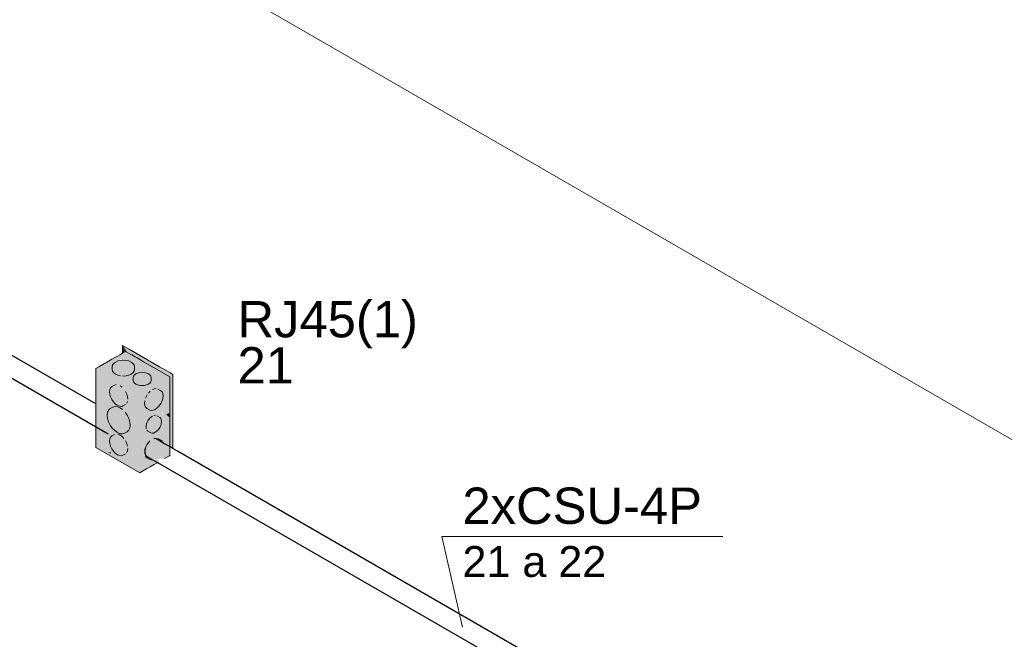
# Model space of a CAD drawing. Header units: millimetres. Extents: x 4476663 to 4477054, y -30323851 to -30323414.
# Tile 8 of 256: x 4476923.77 to 4476929.19, y -30323836.41 to -30323832.99. Entities that reach past the tile are written whole.
import ezdxf

# ---------------------------------------------------------------- set-up
doc = ezdxf.new("R2010")
doc.units = ezdxf.units.MM
doc.linetypes.add('NULL', pattern=[0])
for name, color, linetype, lineweight in [('CE-Caixa', 9, 'Continuous', 18), ('CE-Condutos (Baixa)', 6, 'Continuous', 25), ('CE-Textos fios', 7, 'Continuous', 9), ('DI-Elementos externos em vista', 9, 'Continuous', 5), ('Textos', 7, 'Continuous', 9)]:
    doc.layers.add(name, color=color, linetype=linetype, lineweight=lineweight)
doc.styles.add('ARIAL', font='arial.ttf')

msp = doc.modelspace()

# ---------------------------------------------------------------- hatches: boundary and pattern name
at = {"layer": 'CE-Caixa', "linetype": 'Continuous'}
for points in [[(4476924.3327, -30323834.7858), (4476924.3577, -30323834.8233), (4476924.5924, -30323834.9581), (4476924.5924, -30323834.9848), (4476924.6099, -30323834.9458)], [(4476924.3451, -30323834.8217), (4476924.3577, -30323834.8233), (4476924.3327, -30323834.7858)], [(4476924.3327, -30323834.8089), (4476924.3409, -30323834.8137), (4476924.3327, -30323834.7858)], [(4476924.3499, -30323834.8189), (4476924.1854, -30323834.9139), (4476924.3327, -30323834.9301), (4476924.282, -30323834.8875), (4476924.2925, -30323834.8729), (4476924.3193, -30323834.8662), (4476924.3156, -30323834.861), (4476924.3306, -30323834.8661), (4476924.3803, -30323834.8776), (4476924.3935, -30323834.8897), (4476924.3327, -30323834.9301), (4476924.5924, -30323834.9589)], [(4476924.3436, -30323834.8225), (4476924.3409, -30323834.8137), (4476924.3327, -30323834.8089)], [(4476924.3348, -30323834.8276), (4476924.3436, -30323834.8225), (4476924.3328, -30323834.809)], [(4476924.337, -30323834.8672), (4476924.3063, -30323834.8719), (4476924.2839, -30323834.8849), (4476924.2757, -30323834.9026), (4476924.2778, -30323834.9285), (4476924.2937, -30323834.9444), (4476924.3211, -30323834.9535), (4476924.3327, -30323834.942), (4476924.3327, -30323834.9544), (4476924.3528, -30323834.9535), (4476924.3803, -30323834.9444), (4476924.3961, -30323834.9285), (4476924.3982, -30323834.9026), (4476924.39, -30323834.8849), (4476924.3676, -30323834.8719)], [(4476924.1854, -30323834.9139), (4476924.4279, -30323835.0539), (4476924.5924, -30323834.9589), (4476924.4661, -30323834.9449), (4476924.4518, -30323834.946), (4476924.403, -30323834.9415), (4476924.4661, -30323834.9449), (4476924.3964, -30323834.9372), (4476924.3883, -30323834.945), (4476924.398, -30323834.9501), (4476924.4219, -30323834.9776), (4476924.398, -30323834.9594), (4476924.4035, -30323834.9598), (4476924.3883, -30323834.945), (4476924.3964, -30323834.9372)], [(4476924.3327, -30323835.0109), (4476924.3327, -30323834.9989), (4476924.1854, -30323834.9139), (4476924.1854, -30323835.3479), (4476924.4279, -30323835.4879), (4476924.4279, -30323835.0539), (4476924.3327, -30323834.9989), (4476924.3327, -30323835.0109), (4476924.4175, -30323835.0598), (4476924.4175, -30323835.4698), (4476924.1958, -30323835.3418), (4476924.1958, -30323834.9318)], [(4476924.1958, -30323835.3418), (4476924.2756, -30323835.2403), (4476924.2562, -30323835.2065), (4476924.2462, -30323835.1646), (4476924.2645, -30323835.1349), (4476924.3187, -30323835.1855), (4476924.3327, -30323835.1676), (4476924.323, -30323835.1317), (4476924.3246, -30323835.112), (4476924.2976, -30323835.1042), (4476924.3327, -30323835.0716), (4476924.3327, -30323835.1095), (4476924.3246, -30323835.112), (4476924.323, -30323835.1317), (4476924.3327, -30323835.1676), (4476924.4175, -30323835.0598), (4476924.1958, -30323834.9318)], [(4476924.4282, -30323834.9352), (4476924.4164, -30323834.9381), (4476924.3985, -30323834.9484), (4476924.3919, -30323834.9626), (4476924.3936, -30323834.9867), (4476924.4062, -30323834.9994), (4476924.4282, -30323835.0067), (4476924.4535, -30323835.0067), (4476924.4755, -30323834.9994), (4476924.4882, -30323834.9867), (4476924.4882, -30323834.9552), (4476924.4755, -30323834.9426), (4476924.4536, -30323834.9352)], [(4476924.5926, -30323835.3437), (4476924.6099, -30323835.3537), (4476924.6099, -30323834.9458), (4476924.5924, -30323834.9848)], [(4476924.2667, -30323835.0696), (4476924.2826, -30323835.0971), (4476924.3042, -30323835.1163), (4476924.3259, -30323835.1221), (4476924.3494, -30323835.1109), (4476924.3606, -30323835.0949), (4476924.3475, -30323835.0913), (4476924.3621, -30323835.0829), (4476924.3606, -30323835.0691), (4476924.3494, -30323835.0402), (4476924.3327, -30323835.0368), (4476924.3327, -30323835.019), (4476924.3154, -30323835.0244), (4476924.33, -30323835.016), (4476924.3188, -30323835.0079), (4476924.3042, -30323835.0163), (4476924.3075, -30323835.0031), (4476924.293, -30323835.0115), (4476924.2971, -30323835.0021), (4476924.2667, -30323835.0196), (4476924.2609, -30323835.0413)], [(4476924.5924, -30323835.3929), (4476924.5924, -30323835.184), (4476924.5728, -30323835.1654), (4476924.5924, -30323835.1586), (4476924.5924, -30323834.9589), (4476924.445, -30323835.044), (4476924.4888, -30323835.0679), (4476924.529, -30323835.0537), (4476924.5366, -30323835.1151), (4476924.5028, -30323835.0988), (4476924.4888, -30323835.0679), (4476924.445, -30323835.044), (4476924.4279, -30323835.0539), (4476924.5254, -30323835.2547), (4476924.5313, -30323835.2481), (4476924.5474, -30323835.2034), (4476924.5442, -30323835.1905), (4476924.5357, -30323835.1815), (4476924.5362, -30323835.1728), (4476924.5493, -30323835.1677), (4476924.5538, -30323835.1472), (4476924.5542, -30323835.1672), (4476924.5324, -30323835.1693), (4476924.5474, -30323835.2034), (4476924.5314, -30323835.2484), (4476924.526, -30323835.2559)], [(4476924.4994, -30323835.2824), (4476924.4848, -30323835.2535), (4476924.4776, -30323835.2833), (4476924.4658, -30323835.2636), (4476924.4381, -30323835.2485), (4476924.4409, -30323835.2719), (4476924.4365, -30323835.2706), (4476924.4432, -30323835.3246), (4476924.453, -30323835.3836), (4476924.4517, -30323835.3954), (4476924.4279, -30323835.3691), (4476924.4279, -30323835.4879), (4476924.5302, -30323835.4288), (4476924.5262, -30323835.4133), (4476924.4913, -30323835.4168), (4476924.4733, -30323835.4112), (4476924.5262, -30323835.4133), (4476924.4676, -30323835.4059), (4476924.4785, -30323835.3096), (4476924.5262, -30323835.4133), (4476924.5634, -30323835.4096), (4476924.507, -30323835.2975), (4476924.5873, -30323835.3958), (4476924.5924, -30323835.3929), (4476924.4279, -30323835.0539), (4476924.4279, -30323835.3691), (4476924.4474, -30323835.3938), (4476924.4529, -30323835.3839), (4476924.4451, -30323835.3396), (4476924.4365, -30323835.2706), (4476924.4409, -30323835.2719), (4476924.4381, -30323835.2485), (4476924.4658, -30323835.2636), (4476924.4776, -30323835.2833), (4476924.4848, -30323835.2535), (4476924.4994, -30323835.2824), (4476924.5109, -30323835.2917)], [(4476924.5548, -30323835.0777), (4476924.5548, -30323835.0519), (4476924.5435, -30323835.0359), (4476924.5187, -30323835.024), (4476924.497, -30323835.0298), (4476924.5017, -30323835.0471), (4476924.4858, -30323835.0379), (4476924.4753, -30323835.049), (4476924.4801, -30323835.0642), (4476924.4692, -30323835.0579), (4476924.4595, -30323835.0764), (4476924.4754, -30323835.0856), (4476924.4552, -30323835.091), (4476924.4537, -30323835.1048), (4476924.4595, -30323835.1264), (4476924.4913, -30323835.1448), (4476924.5129, -30323835.139), (4476924.5346, -30323835.1198)], [(4476924.2534, -30323835.3751), (4476924.2674, -30323835.374), (4476924.2684, -30323835.3838), (4476924.4175, -30323835.4698), (4476924.4175, -30323835.3684), (4476924.4097, -30323835.348), (4476924.3977, -30323835.355), (4476924.3327, -30323835.3195), (4476924.3327, -30323835.3919), (4476924.3259, -30323835.3941), (4476924.3065, -30323835.3892), (4476924.2744, -30323835.3577), (4476924.2631, -30323835.334), (4476924.2624, -30323835.3012), (4476924.2735, -30323835.2853), (4476924.3327, -30323835.3195), (4476924.3327, -30323835.2304), (4476924.3603, -30323835.2352), (4476924.3327, -30323835.2511), (4476924.3327, -30323835.3195), (4476924.3977, -30323835.355), (4476924.4097, -30323835.348), (4476924.4175, -30323835.3657), (4476924.4175, -30323835.0598), (4476924.3327, -30323835.1676), (4476924.2928, -30323835.234), (4476924.3095, -30323835.1973), (4476924.1958, -30323835.3418)], [(4476924.5548, -30323835.0777), (4476924.5346, -30323835.1198), (4476924.5435, -30323835.1066)], [(4476924.2507, -30323835.1879), (4476924.2562, -30323835.2065), (4476924.265, -30323835.2249), (4476924.2765, -30323835.2417), (4476924.2899, -30323835.2558), (4476924.3042, -30323835.2663), (4476924.3186, -30323835.2724), (4476924.3319, -30323835.2737), (4476924.3434, -30323835.2701), (4476924.3668, -30323835.2536), (4476924.3723, -30323835.2413), (4476924.3742, -30323835.2259), (4476924.3723, -30323835.2082), (4476924.3668, -30323835.1896), (4476924.358, -30323835.1712), (4476924.3465, -30323835.1544), (4476924.3327, -30323835.1631), (4476924.3327, -30323835.1405), (4476924.3188, -30323835.1299), (4476924.3044, -30323835.1238), (4476924.291, -30323835.1224), (4476924.2796, -30323835.126), (4476924.2562, -30323835.1425), (4476924.2488, -30323835.1703)], [(4476924.5924, -30323835.1586), (4476924.573, -30323835.1653), (4476924.5924, -30323835.184)], [(4476924.5219, -30323835.2584), (4476924.5303, -30323835.2496), (4476924.5429, -30323835.2276), (4476924.5476, -30323835.205), (4476924.5429, -30323835.1876), (4476924.5215, -30323835.1733), (4476924.506, -30323835.1719), (4476924.5129, -30323835.185), (4476924.497, -30323835.1758), (4476924.488, -30323835.1823), (4476924.4725, -30323835.2016), (4476924.4635, -30323835.2247), (4476924.4635, -30323835.2454), (4476924.4795, -30323835.2546), (4476924.467, -30323835.2531), (4476924.4884, -30323835.2674), (4476924.504, -30323835.2688)], [(4476924.2826, -30323835.3691), (4476924.293, -30323835.3801), (4476924.3154, -30323835.393), (4476924.3348, -30323835.3913), (4476924.3563, -30323835.3765), (4476924.3621, -30323835.3549), (4476924.3475, -30323835.3633), (4476924.3606, -30323835.3411), (4476924.3494, -30323835.3122), (4476924.3259, -30323835.3075), (4476924.3404, -30323835.2991), (4476924.33, -30323835.288), (4476924.3075, -30323835.2751), (4476924.293, -30323835.2835), (4476924.2971, -30323835.2741), (4476924.2667, -30323835.2916), (4476924.2609, -30323835.3133), (4476924.2667, -30323835.3416)], [(4476924.3065, -30323835.3892), (4476924.3327, -30323835.3694), (4476924.2613, -30323835.3103), (4476924.2744, -30323835.3577)], [(4476924.4997, -30323835.4159), (4476924.4879, -30323835.4091), (4476924.5548, -30323835.3497), (4476924.5371, -30323835.3116), (4476924.5459, -30323835.3167), (4476924.5435, -30323835.3079), (4476924.5148, -30323835.3008), (4476924.4906, -30323835.3065), (4476924.4664, -30323835.3341), (4476924.4552, -30323835.363), (4476924.4696, -30323835.386), (4476924.455, -30323835.3797), (4476924.4655, -30323835.4019), (4476924.4823, -30323835.414)], [(4476924.4778, -30323835.3158), (4476924.4676, -30323835.4059), (4476924.5262, -30323835.4133), (4476924.4804, -30323835.3139)], [(4476924.5068, -30323835.2971), (4476924.5634, -30323835.4096), (4476924.5873, -30323835.3958)], [(4476924.2534, -30323835.3751), (4476924.2684, -30323835.3838), (4476924.2674, -30323835.374)]]:
    msp.add_hatch(color=163, dxfattribs=at).paths.add_polyline_path(points)

# ---------------------------------------------------------------- linework, layer by layer
at = {"layer": 'CE-Caixa'}
for p, q in [((4476924.37, -30323834.8073), (4476924.3327, -30323834.7858)), ((4476924.3327, -30323834.7858), (4476924.3327, -30323834.8081)), ((4476924.318, -30323834.8373), (4476924.3056, -30323834.8445)), ((4476924.323, -30323834.8344), (4476924.318, -30323834.8373)), ((4476924.3327, -30323834.8288), (4476924.323, -30323834.8344)), ((4476924.3327, -30323834.8081), (4476924.3327, -30323834.8089)), ((4476924.3327, -30323834.8089), (4476924.3327, -30323834.8288)), ((4476924.3447, -30323834.8219), (4476924.3327, -30323834.8288)), ((4476924.3499, -30323834.8189), (4476924.3447, -30323834.8219)), ((4476924.3623, -30323834.826), (4476924.3499, -30323834.8189)), ((4476924.383, -30323834.8379), (4476924.3623, -30323834.826)), ((4476924.3905, -30323834.8191), (4476924.37, -30323834.8073)), ((4476924.3836, -30323834.8383), (4476924.383, -30323834.8379)), ((4476924.4022, -30323834.849), (4476924.3836, -30323834.8383)), ((4476924.4705, -30323834.8653), (4476924.3905, -30323834.8191)), ((4476924.2239, -30323834.8916), (4476924.2025, -30323834.904)), ((4476924.2555, -30323834.8734), (4476924.2239, -30323834.8916)), ((4476924.2744, -30323834.8625), (4476924.2555, -30323834.8734)), ((4476924.2901, -30323834.8534), (4476924.2744, -30323834.8625)), ((4476924.2778, -30323834.8934), (4476924.2757, -30323834.9026)), ((4476924.2839, -30323834.8849), (4476924.2778, -30323834.8934)), ((4476924.2937, -30323834.8776), (4476924.2839, -30323834.8849)), ((4476924.3056, -30323834.8445), (4476924.2901, -30323834.8534)), ((4476924.3063, -30323834.8719), (4476924.2937, -30323834.8776)), ((4476924.3211, -30323834.8684), (4476924.3063, -30323834.8719)), ((4476924.3327, -30323834.8675), (4476924.3211, -30323834.8684)), ((4476924.337, -30323834.8672), (4476924.3327, -30323834.8675)), ((4476924.3528, -30323834.8684), (4476924.337, -30323834.8672)), ((4476924.3676, -30323834.8719), (4476924.3528, -30323834.8684)), ((4476924.3803, -30323834.8776), (4476924.3676, -30323834.8719)), ((4476924.39, -30323834.8849), (4476924.3803, -30323834.8776)), ((4476924.3961, -30323834.8934), (4476924.39, -30323834.8849)), ((4476924.3982, -30323834.9026), (4476924.3961, -30323834.8934)), ((4476924.4128, -30323834.8551), (4476924.4022, -30323834.849)), ((4476924.4225, -30323834.8607), (4476924.4128, -30323834.8551)), ((4476924.4483, -30323834.8756), (4476924.4225, -30323834.8607)), ((4476924.4945, -30323834.9023), (4476924.4483, -30323834.8756)), ((4476924.5366, -30323834.9035), (4476924.4705, -30323834.8653)), ((4476924.2025, -30323834.904), (4476924.1854, -30323834.9139)), ((4476924.1854, -30323834.9139), (4476924.1854, -30323835.1086)), ((4476924.2757, -30323834.9026), (4476924.2757, -30323834.9194)), ((4476924.2757, -30323834.9194), (4476924.2778, -30323834.9285)), ((4476924.2778, -30323834.9285), (4476924.2839, -30323834.937)), ((4476924.2839, -30323834.937), (4476924.2937, -30323834.9444)), ((4476924.2937, -30323834.9444), (4476924.3063, -30323834.95)), ((4476924.3063, -30323834.95), (4476924.3211, -30323834.9535)), ((4476924.3528, -30323834.9535), (4476924.3676, -30323834.95)), ((4476924.3676, -30323834.95), (4476924.3803, -30323834.9444)), ((4476924.3803, -30323834.9444), (4476924.39, -30323834.937)), ((4476924.39, -30323834.937), (4476924.3961, -30323834.9285)), ((4476924.3985, -30323834.9484), (4476924.3936, -30323834.9552)), ((4476924.3961, -30323834.9285), (4476924.3982, -30323834.9194)), ((4476924.3982, -30323834.9194), (4476924.3982, -30323834.9026)), ((4476924.4062, -30323834.9426), (4476924.3985, -30323834.9484)), ((4476924.4164, -30323834.9381), (4476924.4062, -30323834.9426)), ((4476924.4282, -30323834.9352), (4476924.4164, -30323834.9381)), ((4476924.4409, -30323834.9343), (4476924.4282, -30323834.9352)), ((4476924.4536, -30323834.9352), (4476924.4409, -30323834.9343)), ((4476924.4654, -30323834.9381), (4476924.4536, -30323834.9352)), ((4476924.4755, -30323834.9426), (4476924.4654, -30323834.9381)), ((4476924.4833, -30323834.9484), (4476924.4755, -30323834.9426)), ((4476924.4882, -30323834.9552), (4476924.4833, -30323834.9484)), ((4476924.5924, -30323834.9589), (4476924.4945, -30323834.9023)), ((4476924.5727, -30323834.9243), (4476924.5366, -30323834.9035)), ((4476924.5924, -30323834.9357), (4476924.5727, -30323834.9243)), ((4476924.6099, -30323834.9458), (4476924.5924, -30323834.9357)), ((4476924.6099, -30323834.9686), (4476924.6099, -30323834.9458)), ((4476924.2881, -30323835.0048), (4476924.2736, -30323835.0132)), ((4476924.2971, -30323835.0021), (4476924.2881, -30323835.0048)), ((4476924.3327, -30323834.9544), (4476924.3369, -30323834.9547)), ((4476924.3369, -30323834.9547), (4476924.3528, -30323834.9535)), ((4476924.3936, -30323834.9552), (4476924.3919, -30323834.9626)), ((4476924.3919, -30323834.9626), (4476924.3919, -30323834.9794)), ((4476924.3919, -30323834.9794), (4476924.3936, -30323834.9867)), ((4476924.3936, -30323834.9867), (4476924.3984, -30323834.9935)), ((4476924.3984, -30323834.9935), (4476924.4062, -30323834.9994)), ((4476924.4062, -30323834.9994), (4476924.4164, -30323835.0039)), ((4476924.4164, -30323835.0039), (4476924.4282, -30323835.0067)), ((4476924.4535, -30323835.0067), (4476924.4654, -30323835.0038)), ((4476924.4654, -30323835.0038), (4476924.4755, -30323834.9994)), ((4476924.4755, -30323834.9994), (4476924.4833, -30323834.9935)), ((4476924.4833, -30323834.9935), (4476924.4882, -30323834.9867)), ((4476924.4899, -30323834.9626), (4476924.4882, -30323834.9552)), ((4476924.4882, -30323834.9867), (4476924.4899, -30323834.9794)), ((4476924.4899, -30323834.9794), (4476924.4899, -30323834.9626)), ((4476924.5924, -30323835.061), (4476924.5924, -30323834.9589)), ((4476924.6099, -30323835.0096), (4476924.6099, -30323834.9686)), ((4476924.2624, -30323835.0292), (4476924.2609, -30323835.0413)), ((4476924.2609, -30323835.0413), (4476924.2624, -30323835.055)), ((4476924.2667, -30323835.0196), (4476924.2624, -30323835.0292)), ((4476924.2624, -30323835.055), (4476924.2667, -30323835.0696)), ((4476924.2736, -30323835.0132), (4476924.2667, -30323835.0196)), ((4476924.33, -30323835.016), (4476924.3188, -30323835.0079)), ((4476924.3563, -30323835.0545), (4476924.3494, -30323835.0402)), ((4476924.3606, -30323835.0691), (4476924.3563, -30323835.0545)), ((4476924.4282, -30323835.0067), (4476924.4409, -30323835.0076)), ((4476924.4409, -30323835.0076), (4476924.4535, -30323835.0067)), ((4476924.4692, -30323835.0579), (4476924.4664, -30323835.0621)), ((4476924.4858, -30323835.0379), (4476924.4753, -30323835.049)), ((4476924.5082, -30323835.025), (4476924.497, -30323835.0298)), ((4476924.5187, -30323835.024), (4476924.5082, -30323835.025)), ((4476924.5435, -30323835.0359), (4476924.5276, -30323835.0267)), ((4476924.5504, -30323835.0423), (4476924.5435, -30323835.0359)), ((4476924.5548, -30323835.0519), (4476924.5504, -30323835.0423)), ((4476924.5562, -30323835.064), (4476924.5548, -30323835.0519)), ((4476924.6099, -30323835.1014), (4476924.6099, -30323835.0096)), ((4476924.1854, -30323835.1086), (4476924.1854, -30323835.2344)), ((4476924.2667, -30323835.0696), (4476924.2736, -30323835.0839)), ((4476924.2736, -30323835.0839), (4476924.2826, -30323835.0971)), ((4476924.2826, -30323835.0971), (4476924.293, -30323835.1081)), ((4476924.293, -30323835.1081), (4476924.3042, -30323835.1163)), ((4476924.3348, -30323835.1193), (4476924.3494, -30323835.1109)), ((4476924.3563, -30323835.1045), (4476924.3606, -30323835.0949)), ((4476924.3621, -30323835.0829), (4476924.3606, -30323835.0691)), ((4476924.4552, -30323835.091), (4476924.4537, -30323835.1048)), ((4476924.4537, -30323835.1048), (4476924.4552, -30323835.1168)), ((4476924.4664, -30323835.0621), (4476924.4595, -30323835.0764)), ((4476924.5346, -30323835.1198), (4476924.5435, -30323835.1066)), ((4476924.5435, -30323835.1066), (4476924.5504, -30323835.0923)), ((4476924.5504, -30323835.0923), (4476924.5548, -30323835.0777)), ((4476924.5548, -30323835.0777), (4476924.5562, -30323835.064)), ((4476924.5924, -30323835.1246), (4476924.5924, -30323835.061)), ((4476924.6099, -30323835.192), (4476924.6099, -30323835.1014)), ((4476924.2507, -30323835.1548), (4476924.2488, -30323835.1703)), ((4476924.2537, -30323835.148), (4476924.2507, -30323835.1548)), ((4476924.2562, -30323835.1425), (4476924.2537, -30323835.148)), ((4476924.265, -30323835.1344), (4476924.2562, -30323835.1425)), ((4476924.2796, -30323835.126), (4476924.265, -30323835.1344)), ((4476924.291, -30323835.1224), (4476924.2796, -30323835.126)), ((4476924.3044, -30323835.1238), (4476924.291, -30323835.1224)), ((4476924.3042, -30323835.1163), (4476924.3154, -30323835.121)), ((4476924.3188, -30323835.1299), (4476924.3044, -30323835.1238)), ((4476924.3154, -30323835.121), (4476924.3259, -30323835.1221)), ((4476924.3327, -30323835.1401), (4476924.3188, -30323835.1299)), ((4476924.3259, -30323835.1221), (4476924.3327, -30323835.1199)), ((4476924.3327, -30323835.1199), (4476924.3348, -30323835.1193)), ((4476924.358, -30323835.1712), (4476924.3465, -30323835.1544)), ((4476924.4552, -30323835.1168), (4476924.4595, -30323835.1264)), ((4476924.4595, -30323835.1264), (4476924.4664, -30323835.1328)), ((4476924.4664, -30323835.1328), (4476924.4823, -30323835.142)), ((4476924.4823, -30323835.142), (4476924.4913, -30323835.1448)), ((4476924.4913, -30323835.1448), (4476924.5017, -30323835.1437)), ((4476924.5017, -30323835.1437), (4476924.5129, -30323835.139)), ((4476924.5129, -30323835.139), (4476924.5241, -30323835.1308)), ((4476924.5241, -30323835.1308), (4476924.5346, -30323835.1198)), ((4476924.5924, -30323835.1291), (4476924.5924, -30323835.1246)), ((4476924.5924, -30323835.1586), (4476924.5924, -30323835.1291)), ((4476924.5924, -30323835.1634), (4476924.5924, -30323835.1586)), ((4476924.5924, -30323835.184), (4476924.5924, -30323835.1634)), ((4476924.2488, -30323835.1703), (4476924.2507, -30323835.1879)), ((4476924.2507, -30323835.1879), (4476924.2562, -30323835.2065)), ((4476924.2562, -30323835.2065), (4476924.265, -30323835.2249)), ((4476924.3668, -30323835.1896), (4476924.358, -30323835.1712)), ((4476924.3723, -30323835.2082), (4476924.3668, -30323835.1896)), ((4476924.3742, -30323835.2259), (4476924.3723, -30323835.2082)), ((4476924.467, -30323835.2131), (4476924.4635, -30323835.2247)), ((4476924.4725, -30323835.2016), (4476924.467, -30323835.2131)), ((4476924.4797, -30323835.1911), (4476924.4725, -30323835.2016)), ((4476924.488, -30323835.1823), (4476924.4797, -30323835.1911)), ((4476924.497, -30323835.1758), (4476924.488, -30323835.1823)), ((4476924.5143, -30323835.1711), (4476924.506, -30323835.1719)), ((4476924.5374, -30323835.1825), (4476924.5215, -30323835.1733)), ((4476924.5429, -30323835.1876), (4476924.5374, -30323835.1825)), ((4476924.5464, -30323835.1953), (4476924.5429, -30323835.1876)), ((4476924.5429, -30323835.2276), (4476924.5464, -30323835.216)), ((4476924.5476, -30323835.205), (4476924.5464, -30323835.1953)), ((4476924.5464, -30323835.216), (4476924.5476, -30323835.205)), ((4476924.5924, -30323835.1953), (4476924.5924, -30323835.184)), ((4476924.5924, -30323835.2143), (4476924.5924, -30323835.1953)), ((4476924.5924, -30323835.2335), (4476924.5924, -30323835.2143)), ((4476924.6099, -30323835.2521), (4476924.6099, -30323835.192)), ((4476924.1854, -30323835.2344), (4476924.1854, -30323835.3479)), ((4476924.265, -30323835.2249), (4476924.2765, -30323835.2417)), ((4476924.2765, -30323835.2417), (4476924.2899, -30323835.2558)), ((4476924.2899, -30323835.2558), (4476924.3042, -30323835.2663)), ((4476924.3042, -30323835.2663), (4476924.3186, -30323835.2724)), ((4476924.3188, -30323835.2799), (4476924.3075, -30323835.2751)), ((4476924.3186, -30323835.2724), (4476924.3319, -30323835.2737)), ((4476924.3319, -30323835.2737), (4476924.3434, -30323835.2701)), ((4476924.3434, -30323835.2701), (4476924.358, -30323835.2617)), ((4476924.358, -30323835.2617), (4476924.3668, -30323835.2536)), ((4476924.3668, -30323835.2536), (4476924.3723, -30323835.2413)), ((4476924.3723, -30323835.2413), (4476924.3742, -30323835.2259)), ((4476924.4635, -30323835.2247), (4476924.4624, -30323835.2358)), ((4476924.4624, -30323835.2358), (4476924.4635, -30323835.2454)), ((4476924.467, -30323835.2531), (4476924.4725, -30323835.2582)), ((4476924.4725, -30323835.2582), (4476924.4884, -30323835.2674)), ((4476924.4884, -30323835.2674), (4476924.4956, -30323835.2696)), ((4476924.4956, -30323835.2696), (4476924.504, -30323835.2688)), ((4476924.504, -30323835.2688), (4476924.5129, -30323835.265)), ((4476924.5129, -30323835.265), (4476924.5219, -30323835.2584)), ((4476924.5219, -30323835.2584), (4476924.5303, -30323835.2496)), ((4476924.5303, -30323835.2496), (4476924.5374, -30323835.2391)), ((4476924.5374, -30323835.2391), (4476924.5429, -30323835.2276)), ((4476924.5924, -30323835.2971), (4476924.5924, -30323835.2335)), ((4476924.6099, -30323835.3093), (4476924.6099, -30323835.2521)), ((4476924.2624, -30323835.3012), (4476924.2609, -30323835.3133)), ((4476924.2609, -30323835.3133), (4476924.2624, -30323835.327)), ((4476924.2667, -30323835.2916), (4476924.2624, -30323835.3012)), ((4476924.2624, -30323835.327), (4476924.2667, -30323835.3416)), ((4476924.2736, -30323835.2852), (4476924.2667, -30323835.2916)), ((4476924.2881, -30323835.2768), (4476924.2736, -30323835.2852)), ((4476924.33, -30323835.288), (4476924.3188, -30323835.2799)), ((4476924.3404, -30323835.2991), (4476924.33, -30323835.288)), ((4476924.3563, -30323835.3265), (4476924.3494, -30323835.3122)), ((4476924.3606, -30323835.3411), (4476924.3563, -30323835.3265)), ((4476924.4753, -30323835.321), (4476924.4664, -30323835.3341)), ((4476924.4835, -30323835.3124), (4476924.4753, -30323835.321)), ((4476924.5435, -30323835.3079), (4476924.5276, -30323835.2987)), ((4476924.5504, -30323835.3143), (4476924.5435, -30323835.3079)), ((4476924.5535, -30323835.3211), (4476924.5504, -30323835.3143)), ((4476924.5924, -30323835.3929), (4476924.5924, -30323835.2971)), ((4476924.6099, -30323835.3537), (4476924.6099, -30323835.3093)), ((4476924.1854, -30323835.3479), (4476924.4279, -30323835.4879)), ((4476924.2667, -30323835.3416), (4476924.2736, -30323835.3559)), ((4476924.2736, -30323835.3559), (4476924.2826, -30323835.3691)), ((4476924.2826, -30323835.3691), (4476924.293, -30323835.3801)), ((4476924.293, -30323835.3801), (4476924.3042, -30323835.3883)), ((4476924.3348, -30323835.3913), (4476924.3494, -30323835.3829)), ((4476924.3563, -30323835.3765), (4476924.3606, -30323835.3669)), ((4476924.3606, -30323835.3669), (4476924.3621, -30323835.3549)), ((4476924.4595, -30323835.3484), (4476924.4552, -30323835.363)), ((4476924.4664, -30323835.3341), (4476924.4595, -30323835.3484)), ((4476924.3042, -30323835.3883), (4476924.3154, -30323835.393)), ((4476924.3154, -30323835.393), (4476924.3259, -30323835.3941)), ((4476924.3259, -30323835.3941), (4476924.3348, -30323835.3913)), ((4476924.4595, -30323835.3984), (4476924.4664, -30323835.4048)), ((4476924.4664, -30323835.4048), (4476924.4823, -30323835.414)), ((4476924.4823, -30323835.414), (4476924.4913, -30323835.4168)), ((4476924.4913, -30323835.4168), (4476924.4997, -30323835.4159)), ((4476924.5068, -30323835.4423), (4476924.5191, -30323835.4352)), ((4476924.5191, -30323835.4352), (4476924.5302, -30323835.4288)), ((4476924.5634, -30323835.4096), (4476924.5873, -30323835.3958)), ((4476924.5873, -30323835.3958), (4476924.5924, -30323835.3929)), ((4476924.4279, -30323835.4879), (4476924.4428, -30323835.4793)), ((4476924.4428, -30323835.4793), (4476924.4646, -30323835.4666)), ((4476924.4646, -30323835.4666), (4476924.4851, -30323835.4548)), ((4476924.4851, -30323835.4548), (4476924.5068, -30323835.4423))]:
    msp.add_line(p, q, dxfattribs=at)
at = {"layer": 'CE-Condutos (Baixa)'}
for p, q in [((4476924.1854, -30323835.1086), (4476920.8285, -30323833.1705)), ((4476920.7195, -30323833.2334), (4476924.2537, -30323835.2739)), ((4476924.5189, -30323835.3011), (4476924.5049, -30323835.2999)), ((4476924.5648, -30323835.3277), (4476924.5189, -30323835.3011)), ((4476924.5924, -30323835.3436), (4476924.5648, -30323835.3277)), ((4476924.4589, -30323835.3497), (4476924.455, -30323835.362)), ((4476924.455, -30323835.3645), (4476924.455, -30323835.3806)), ((4476924.455, -30323835.3806), (4476924.4616, -30323835.3939)), ((4476924.6099, -30323835.3537), (4476924.5924, -30323835.3436)), ((4476924.6351, -30323835.3682), (4476924.6099, -30323835.3537)), ((4476927.8187, -30323837.2063), (4476924.6351, -30323835.3682)), ((4476924.4616, -30323835.3939), (4476924.4997, -30323835.4159)), ((4476924.4997, -30323835.4159), (4476924.5125, -30323835.4233)), ((4476924.5125, -30323835.4233), (4476924.5261, -30323835.4311)), ((4476924.5261, -30323835.4311), (4476927.887, -30323837.3716))]:
    msp.add_line(p, q, dxfattribs=at)
at = {"layer": 'CE-Textos fios'}
for p, q in [((4476926.2056, -30323836.3382), (4476926.0913, -30323835.8382)), ((4476926.0913, -30323835.8382), (4476927.6398, -30323835.8382))]:
    msp.add_line(p, q, dxfattribs=at)
at = {"layer": 'DI-Elementos externos em vista'}
msp.add_line((4476920.9124, -30323830.5013), (4476932.853, -30323837.3952), dxfattribs=at)

# ---------------------------------------------------------------- texts
at = {"layer": 'CE-Textos fios', "linetype": 'NULL', "attachment_point": 7, "line_spacing_factor": 0.6, "style": 'ARIAL'}
for s, insert, char_height, width in [('2xCSU-4P', (4476926.2056, -30323835.7722), 0.2, 2.639939), ('21 a 22', (4476926.2056, -30323836.0643), 0.17, 1.584162)]:
    msp.add_mtext(s, dxfattribs=dict(at, insert=insert, char_height=char_height, width=width))
at = {"layer": 'Textos', "linetype": 'NULL', "char_height": 0.2, "attachment_point": 7, "line_spacing_factor": 0.6, "style": 'ARIAL'}
for s, insert, width in [('RJ45(1)', (4476924.9663, -30323834.8018), 1.987195), ('21', (4476924.9663, -30323834.9958), 0.621341)]:
    msp.add_mtext(s, dxfattribs=dict(at, insert=insert, width=width))

doc.saveas('drawing.dxf')
